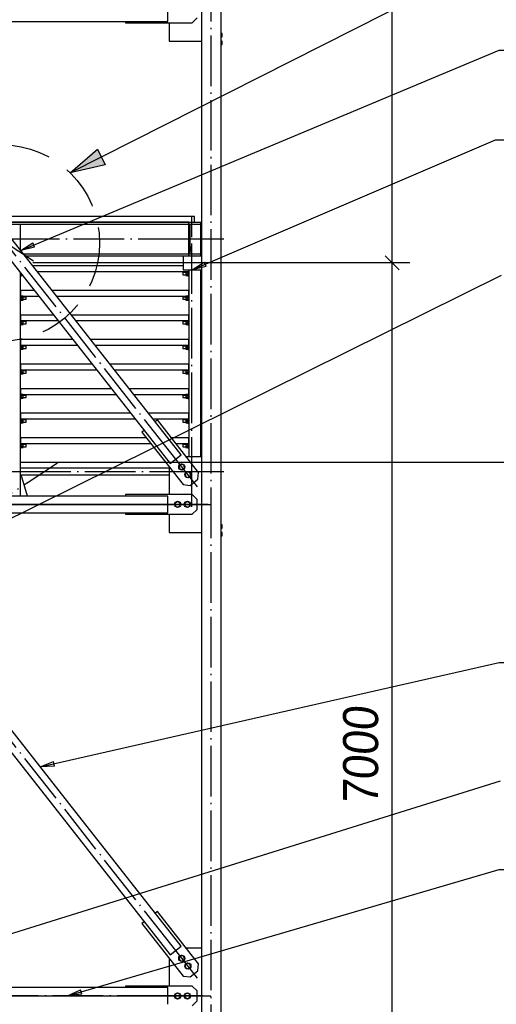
# Paper-space layout 'A0 Advance Steel' of a CAD drawing. Header units: millimetres. Extents: x 209 to 803, y 321 to 741.
# Tile 24 of 52: x 330 to 364, y 535 to 605. Entities that reach past the tile are written whole.
import ezdxf

# ---------------------------------------------------------------- set-up
doc = ezdxf.new("R2010")
doc.units = ezdxf.units.MM
doc.linetypes.add('ACAD_ISO04W100', pattern=[30, 24, -3, 0, -3])
doc.linetypes.add('HIDDEN2', pattern=[4.7625, 3.175, -1.5875])
doc.layers.get('0').update_dxf_attribs({"linetype": 'CONTINUOUS'})
for name, color, linetype in [('AS_Belki', 145, 'CONTINUOUS'), ('AS_Blachy', 30, 'CONTINUOUS'), ('AS_DIM_ON', 7, 'CONTINUOUS'), ('AS_INS_ON', 7, 'CONTINUOUS'), ('AS_Kraty', 9, 'CONTINUOUS'), ('AS_Schody', 253, 'CONTINUOUS'), ('AS_Sruby', 9, 'CONTINUOUS')]:
    doc.layers.add(name, color=color, linetype=linetype)
doc.styles.add('ARIAL_1', font='arial.ttf', dxfattribs={"width": 0.9, "oblique": 5})

psp = doc.layouts.new('A0 Advance Steel')

# ---------------------------------------------------------------- hatches: boundary and pattern name
at = {"layer": 'AS_INS_ON'}
psp.add_hatch(color=256, dxfattribs=at).paths.add_polyline_path([(333.645, 594.239), (335.594, 595.924), (336.158, 594.809)], flags=0)

# ---------------------------------------------------------------- linework, layer by layer
at = {"color": 0, "linetype": 'ByBlock', "lineweight": -2}
for p, q in [((330.133, 588.7), (330.991, 589.24)), ((331.119, 588.932), (330.991, 589.24)), ((331.119, 588.932), (330.133, 588.7)), ((342.356, 587.314), (343.209, 587.862)), ((343.34, 587.556), (343.209, 587.862)), ((343.34, 587.556), (342.356, 587.314)), ((331.524, 551.929), (332.462, 552.313)), ((332.536, 551.988), (331.524, 551.929)), ((332.536, 551.988), (332.462, 552.313)), ((333.468, 535.616), (334.381, 536.057)), ((334.475, 535.737), (334.381, 536.057)), ((334.475, 535.737), (333.468, 535.616))]:
    psp.add_line(p, q, dxfattribs=at)
at = {"color": 7}
for points in [[(330.133, 588.7), (364.208, 602.964), (381.097, 602.964)], [(342.356, 587.314), (363.954, 596.591), (386.474, 596.591)], [(331.524, 551.929), (364.208, 559.369), (381.097, 559.369)], [(333.468, 535.616), (364.208, 544.613), (381.097, 544.613)]]:
    psp.add_lwpolyline(points, dxfattribs=at)
at = {"layer": 'AS_Belki', "linetype": 'Continuous', "ltscale": 0.15}
for p, q in [((343.006, 664.016), (343.006, 549.337)), ((344.406, 549.337), (344.406, 664.016)), ((340.606, 605.016), (340.606, 606.216)), ((314.838, 605.016), (340.606, 605.016)), ((341.566, 574.149), (318.699, 603.251)), ((317.913, 602.633), (340.779, 573.531)), ((341.706, 588.314), (342.106, 588.314)), ((341.706, 588.314), (341.706, 587.314)), ((342.956, 588.314), (343.006, 588.314)), ((341.706, 587.314), (343.006, 587.314)), ((340.779, 573.531), (341.566, 574.149)), ((330.106, 572.714), (340.706, 572.714)), ((340.606, 571.216), (314.838, 571.216)), ((340.606, 570.016), (340.606, 571.216)), ((314.838, 570.016), (340.606, 570.016)), ((333.56, 549.337), (318.699, 568.251)), ((317.913, 567.633), (332.289, 549.337)), ((332.289, 549.337), (340.779, 538.531)), ((341.566, 539.149), (333.56, 549.337)), ((343.006, 549.337), (343.006, 416.414)), ((344.406, 416.414), (344.406, 549.337)), ((340.779, 538.531), (341.566, 539.149)), ((340.606, 536.216), (314.838, 536.216)), ((340.606, 535.016), (340.606, 536.216))]:
    psp.add_line(p, q, dxfattribs=at)
at = {"layer": 'AS_Belki', "color": 10, "linetype": 'ACAD_ISO04W100', "ltscale": 0.15}
for points in [[(343.706, 413.914), (343.706, 416.414), (343.706, 701.866), (343.706, 704.366)], [(343.706, 413.914), (343.706, 416.414), (343.706, 701.866), (343.706, 704.366)], [(342.717, 571.874), (341.173, 573.84), (318.306, 602.942), (316.762, 604.908)], [(342.717, 571.874), (341.173, 573.84), (318.306, 602.942), (316.762, 604.908)], [(345.506, 587.814), (343.006, 587.814), (341.706, 587.814), (339.206, 587.814)], [(327.606, 572.964), (330.106, 572.964), (342.106, 572.964), (344.606, 572.964)], [(343.106, 570.616), (340.606, 570.616), (291.806, 570.616), (289.306, 570.616)], [(289.306, 570.616), (291.806, 570.616), (340.606, 570.616), (343.106, 570.616)], [(343.494, 570.616), (341.726, 570.616), (330.486, 570.616), (328.718, 570.616)], [(328.739, 570.616), (330.682, 570.616), (341.723, 570.616), (343.667, 570.616)], [(342.717, 536.874), (341.173, 538.84), (318.306, 567.942), (316.762, 569.908)], [(342.717, 536.874), (341.173, 538.84), (318.306, 567.942), (316.762, 569.908)], [(343.106, 535.616), (340.606, 535.616), (291.806, 535.616), (289.306, 535.616)], [(289.306, 535.616), (291.806, 535.616), (340.606, 535.616), (343.106, 535.616)], [(328.718, 535.616), (330.486, 535.616), (341.726, 535.616), (343.494, 535.616)], [(328.739, 535.616), (330.682, 535.616), (341.723, 535.616), (343.667, 535.616)]]:
    psp.add_lwpolyline(points, dxfattribs=at)
at = {"layer": 'AS_Blachy', "linetype": 'Continuous', "ltscale": 0.15}
for p, q in [((342.356, 604.916), (342.706, 605.266)), ((337.606, 605.016), (337.606, 604.916)), ((337.606, 604.916), (342.356, 604.916)), ((340.706, 604.916), (340.706, 603.616)), ((340.706, 603.616), (343.006, 603.616)), ((342.106, 589.357), (342.096, 589.357)), ((342.106, 588.957), (342.096, 588.957)), ((342.096, 588.657), (342.106, 588.657)), ((330.136, 586.907), (330.136, 587.078)), ((342.076, 587.314), (342.076, 587.207)), ((342.076, 587.207), (342.106, 587.207)), ((342.076, 587.207), (342.076, 586.907)), ((330.106, 586.907), (330.136, 586.907)), ((342.076, 586.907), (342.106, 586.907)), ((330.136, 585.857), (330.106, 585.857)), ((330.136, 585.457), (330.136, 585.857)), ((342.106, 585.857), (342.076, 585.857)), ((342.076, 585.857), (342.076, 585.457)), ((330.106, 585.457), (330.136, 585.457)), ((330.106, 585.157), (330.136, 585.157)), ((330.136, 585.157), (330.136, 585.457)), ((342.076, 585.457), (342.106, 585.457)), ((342.076, 585.457), (342.076, 585.157)), ((342.076, 585.157), (342.106, 585.157)), ((330.136, 584.107), (330.106, 584.107)), ((330.106, 583.707), (330.136, 583.707)), ((330.136, 583.707), (330.136, 584.107)), ((330.136, 583.407), (330.136, 583.707)), ((342.106, 584.107), (342.076, 584.107)), ((342.076, 584.107), (342.076, 583.707)), ((342.076, 583.707), (342.106, 583.707)), ((342.076, 583.707), (342.076, 583.407)), ((330.106, 583.407), (330.136, 583.407)), ((342.076, 583.407), (342.106, 583.407)), ((330.136, 582.357), (330.106, 582.357)), ((330.136, 581.957), (330.136, 582.357)), ((342.106, 582.357), (342.076, 582.357)), ((342.076, 582.357), (342.076, 581.957)), ((330.106, 581.957), (330.136, 581.957)), ((330.106, 581.657), (330.136, 581.657)), ((330.136, 581.657), (330.136, 581.957)), ((342.076, 581.957), (342.106, 581.957)), ((342.076, 581.957), (342.076, 581.657)), ((342.076, 581.657), (342.106, 581.657)), ((330.136, 580.607), (330.106, 580.607)), ((330.106, 580.207), (330.136, 580.207)), ((330.136, 580.207), (330.136, 580.607)), ((330.136, 579.907), (330.136, 580.207)), ((342.106, 580.607), (342.076, 580.607)), ((342.076, 580.607), (342.076, 580.207)), ((342.076, 580.207), (342.106, 580.207)), ((342.076, 580.207), (342.076, 579.907)), ((330.106, 579.907), (330.136, 579.907)), ((342.076, 579.907), (342.106, 579.907)), ((330.136, 578.857), (330.106, 578.857)), ((330.136, 578.457), (330.136, 578.857)), ((342.106, 578.857), (342.076, 578.857)), ((342.076, 578.857), (342.076, 578.457)), ((330.106, 578.457), (330.136, 578.457)), ((330.106, 578.157), (330.136, 578.157)), ((330.136, 578.157), (330.136, 578.457)), ((342.076, 578.457), (342.106, 578.457)), ((342.076, 578.457), (342.076, 578.157)), ((342.076, 578.157), (342.106, 578.157)), ((330.136, 577.107), (330.106, 577.107)), ((330.106, 576.707), (330.136, 576.707)), ((330.136, 576.707), (330.136, 577.107)), ((330.136, 576.407), (330.136, 576.707)), ((339.87, 576.631), (339.712, 576.508)), ((342.804, 572.896), (339.87, 576.631)), ((342.106, 577.107), (342.076, 577.107)), ((342.076, 577.107), (342.076, 576.707)), ((342.076, 576.707), (342.106, 576.707)), ((342.076, 576.707), (342.076, 576.407)), ((330.106, 576.407), (330.136, 576.407)), ((338.926, 575.89), (338.769, 575.766)), ((338.769, 575.766), (341.703, 572.031)), ((342.076, 576.407), (342.106, 576.407)), ((330.136, 575.357), (330.106, 575.357)), ((330.136, 574.957), (330.136, 575.357)), ((342.106, 575.357), (342.076, 575.357)), ((342.076, 575.357), (342.076, 574.957)), ((330.106, 574.957), (330.136, 574.957)), ((330.106, 574.657), (330.136, 574.657)), ((330.136, 574.657), (330.136, 574.957)), ((342.076, 574.957), (342.106, 574.957)), ((342.076, 574.957), (342.076, 574.657)), ((342.076, 574.657), (342.106, 574.657)), ((343.006, 574.016), (341.924, 574.016)), ((340.706, 573.301), (340.706, 571.316)), ((342.195, 571.972), (342.745, 572.405)), ((342.745, 572.405), (342.804, 572.896)), ((341.703, 572.031), (342.195, 571.972)), ((342.356, 571.316), (337.606, 571.316)), ((337.606, 571.316), (337.606, 571.216)), ((342.706, 570.966), (342.356, 571.316)), ((342.706, 570.266), (342.706, 570.966)), ((342.356, 569.916), (342.706, 570.266)), ((337.606, 570.016), (337.606, 569.916)), ((337.606, 569.916), (342.356, 569.916)), ((340.706, 569.916), (340.706, 568.616)), ((340.706, 568.616), (343.006, 568.616)), ((339.87, 541.631), (339.712, 541.508)), ((342.804, 537.896), (339.87, 541.631)), ((338.926, 540.89), (338.769, 540.766)), ((338.769, 540.766), (341.703, 537.031)), ((343.006, 539.016), (341.924, 539.016)), ((340.706, 538.301), (340.706, 536.316)), ((342.745, 537.405), (342.804, 537.896)), ((342.195, 536.972), (342.745, 537.405)), ((341.703, 537.031), (342.195, 536.972)), ((342.356, 536.316), (337.606, 536.316)), ((337.606, 536.316), (337.606, 536.216)), ((342.706, 535.966), (342.356, 536.316)), ((342.706, 535.266), (342.706, 535.966)), ((342.356, 534.916), (342.706, 535.266))]:
    psp.add_line(p, q, dxfattribs=at)
at = {"layer": 'AS_DIM_ON', "color": 8}
for p, q in [((356.594, 587.817), (356.594, 658.817)), ((357.844, 587.817), (331.006, 587.817)), ((356.594, 517.817), (356.594, 587.817))]:
    psp.add_line(p, q, dxfattribs=at)
at = {"layer": 'AS_DIM_ON', "color": 8, "linetype": 'ByBlock', "lineweight": -2}
for p, q in [((357.094, 587.317), (356.094, 588.317)), ((356.094, 588.317), (357.094, 587.317))]:
    psp.add_line(p, q, dxfattribs=at)
at = {"layer": 'AS_INS_ON'}
for p, q in [((363.997, 609.57), (333.645, 594.239)), ((364.355, 586.933), (317.782, 563.844)), ((364.295, 550.904), (322.772, 537.955))]:
    psp.add_line(p, q, dxfattribs=at)
at = {"layer": 'AS_INS_ON', "color": 7}
psp.add_line((399.727, 573.614), (340.463, 573.614), dxfattribs=at)
at = {"layer": 'AS_INS_ON'}
psp.add_lwpolyline([(333.645, 594.239), (335.594, 595.924), (336.158, 594.809), (333.645, 594.239)], dxfattribs=at)
at = {"layer": 'AS_INS_ON', "color": 7, "linetype": 'HIDDEN2'}
psp.add_circle((328.746, 589.238), 7, dxfattribs=at)
at = {"layer": 'AS_Kraty', "linetype": 'Continuous', "ltscale": 0.15}
for p, q in [((342.506, 591.117), (328.401, 591.117)), ((329.009, 590.717), (342.506, 590.717)), ((342.506, 590.717), (342.506, 591.117)), ((341.706, 587.607), (330.991, 587.607)), ((331.305, 587.207), (342.076, 587.207)), ((331.094, 585.857), (330.136, 585.857)), ((342.076, 585.857), (332.366, 585.857)), ((330.136, 585.457), (331.409, 585.457)), ((332.68, 585.457), (342.076, 585.457)), ((332.469, 584.107), (330.136, 584.107)), ((330.136, 583.707), (332.784, 583.707)), ((342.076, 584.107), (333.741, 584.107)), ((334.055, 583.707), (342.076, 583.707)), ((333.844, 582.357), (330.136, 582.357)), ((342.076, 582.357), (335.116, 582.357)), ((330.136, 581.957), (334.159, 581.957)), ((335.43, 581.957), (342.076, 581.957)), ((335.219, 580.607), (330.136, 580.607)), ((330.136, 580.207), (335.534, 580.207)), ((342.076, 580.607), (336.491, 580.607)), ((336.805, 580.207), (342.076, 580.207)), ((336.594, 578.857), (330.136, 578.857)), ((342.076, 578.857), (337.866, 578.857)), ((330.136, 578.457), (336.909, 578.457)), ((338.18, 578.457), (342.076, 578.457)), ((337.969, 577.107), (330.136, 577.107)), ((330.136, 576.707), (338.284, 576.707)), ((342.076, 577.107), (339.241, 577.107)), ((339.555, 576.707), (342.076, 576.707)), ((339.09, 575.357), (330.136, 575.357)), ((342.076, 575.357), (340.87, 575.357)), ((330.136, 574.957), (339.404, 574.957)), ((341.185, 574.957), (342.076, 574.957)), ((340.46, 573.614), (330.106, 573.614)), ((330.106, 573.214), (340.706, 573.214))]:
    psp.add_line(p, q, dxfattribs=at)
at = {"layer": 'AS_Schody', "linetype": 'Continuous', "ltscale": 0.15}
for p, q in [((328.975, 590.584), (342.096, 590.584)), ((342.096, 590.714), (329.014, 590.714)), ((330.106, 588.734), (330.106, 590.584)), ((342.096, 588.314), (342.096, 590.714)), ((342.956, 590.707), (342.106, 590.707)), ((342.106, 590.707), (342.106, 588.307)), ((342.201, 590.577), (342.956, 590.577)), ((342.201, 588.437), (342.201, 590.577)), ((342.956, 590.577), (342.956, 590.707)), ((342.956, 588.437), (342.956, 590.577)), ((342.096, 588.444), (330.334, 588.444)), ((342.956, 588.437), (342.201, 588.437)), ((342.956, 588.307), (342.956, 588.437)), ((330.436, 588.314), (341.706, 588.314)), ((342.956, 588.307), (342.106, 588.307)), ((330.106, 571.216), (330.106, 587.116)), ((342.106, 587.314), (342.106, 574.016)), ((342.956, 574.016), (342.956, 587.314)), ((330.604, 571.216), (330.155, 572.714))]:
    psp.add_line(p, q, dxfattribs=at)
at = {"layer": 'AS_Schody', "color": 10, "linetype": 'ACAD_ISO04W100', "ltscale": 0.15}
for points in [[(331.043, 587.943), (328.955, 589.317), (301.746, 607.211), (299.658, 608.585)], [(331.043, 587.943), (328.955, 589.317), (301.746, 607.211), (299.658, 608.585)], [(342.329, 570.436), (342.329, 571.81), (342.329, 589.705), (342.329, 591.078)], [(331.746, 589.514), (329.246, 589.514), (328.295, 589.514), (325.795, 589.514)], [(344.596, 589.514), (342.096, 589.514), (328.295, 589.514), (325.795, 589.514)], [(342.329, 589.507), (342.329, 589.507), (342.329, 589.507), (342.329, 589.507)], [(301.368, 552.943), (303.457, 554.317), (330.665, 572.211), (332.754, 573.585)], [(301.368, 552.943), (303.457, 554.317), (330.665, 572.211), (332.754, 573.585)]]:
    psp.add_lwpolyline(points, dxfattribs=at)
at = {"layer": 'AS_Sruby', "linetype": 'Continuous', "ltscale": 0.15}
for p, q in [((344.486, 604.162), (344.406, 604.162)), ((344.406, 603.924), (344.486, 603.924)), ((344.486, 604.148), (344.486, 604.162)), ((344.486, 604.117), (344.486, 604.148)), ((344.486, 604.076), (344.486, 604.117)), ((344.486, 604.029), (344.486, 604.076)), ((344.486, 603.984), (344.486, 604.029)), ((344.486, 603.949), (344.486, 603.984)), ((344.486, 603.928), (344.486, 603.949)), ((344.486, 603.924), (344.486, 603.928)), ((344.486, 603.612), (344.406, 603.612)), ((344.406, 603.374), (344.486, 603.374)), ((344.486, 603.597), (344.486, 603.612)), ((344.486, 603.567), (344.486, 603.597)), ((344.486, 603.525), (344.486, 603.567)), ((344.486, 603.479), (344.486, 603.525)), ((344.486, 603.434), (344.486, 603.479)), ((344.486, 603.398), (344.486, 603.434)), ((344.486, 603.377), (344.486, 603.398)), ((344.486, 603.374), (344.486, 603.377)), ((342.231, 588.957), (342.201, 588.957)), ((342.201, 588.657), (342.231, 588.657)), ((342.231, 588.954), (342.231, 588.957)), ((342.231, 588.946), (342.231, 588.954)), ((342.231, 588.932), (342.231, 588.946)), ((342.331, 588.941), (342.231, 588.941)), ((342.231, 588.913), (342.231, 588.932)), ((342.231, 588.891), (342.231, 588.913)), ((342.231, 588.865), (342.231, 588.891)), ((342.231, 588.874), (342.331, 588.874)), ((342.231, 588.837), (342.231, 588.865)), ((342.231, 588.807), (342.231, 588.837)), ((342.231, 588.778), (342.231, 588.807)), ((342.231, 588.75), (342.231, 588.778)), ((342.231, 588.724), (342.231, 588.75)), ((342.331, 588.74), (342.231, 588.74)), ((342.231, 588.701), (342.231, 588.724)), ((342.231, 588.683), (342.231, 588.701)), ((342.231, 588.669), (342.231, 588.683)), ((342.231, 588.674), (342.331, 588.674)), ((342.231, 588.66), (342.231, 588.669)), ((342.231, 588.657), (342.231, 588.66)), ((342.331, 588.874), (342.331, 588.941)), ((342.331, 588.74), (342.331, 588.874)), ((342.331, 588.674), (342.331, 588.74)), ((330.166, 587.028), (330.166, 587.039)), ((330.166, 587), (330.166, 587.028)), ((330.166, 586.974), (330.166, 587)), ((330.204, 586.99), (330.166, 586.99)), ((330.166, 586.951), (330.166, 586.974)), ((330.166, 586.933), (330.166, 586.951)), ((341.898, 587.137), (341.681, 587.137)), ((341.681, 587.137), (341.681, 587.131)), ((341.681, 587.131), (341.681, 587.114)), ((341.681, 587.114), (341.681, 587.088)), ((341.681, 587.088), (341.681, 587.057)), ((341.681, 587.057), (341.681, 587.027)), ((341.681, 587.027), (341.681, 587.001)), ((341.681, 587.001), (341.681, 586.983)), ((341.681, 586.983), (341.681, 586.977)), ((341.681, 586.977), (341.898, 586.977)), ((342.046, 587.191), (341.898, 587.191)), ((341.898, 587.191), (341.898, 587.124)), ((341.898, 587.124), (342.046, 587.124)), ((341.898, 587.124), (341.898, 586.99)), ((342.046, 586.99), (341.898, 586.99)), ((341.898, 586.99), (341.898, 586.924)), ((342.046, 587.207), (342.046, 587.204)), ((342.046, 587.204), (342.046, 587.196)), ((342.046, 587.196), (342.046, 587.182)), ((342.046, 587.182), (342.046, 587.163)), ((342.046, 587.163), (342.046, 587.141)), ((342.046, 587.141), (342.046, 587.115)), ((342.046, 587.115), (342.046, 587.087)), ((342.046, 587.087), (342.046, 587.057)), ((342.046, 587.057), (342.046, 587.028)), ((342.046, 587.028), (342.046, 587)), ((342.046, 587), (342.046, 586.974)), ((342.046, 586.974), (342.046, 586.951)), ((342.046, 586.951), (342.046, 586.933)), ((330.136, 586.907), (330.166, 586.907)), ((330.166, 586.919), (330.166, 586.933)), ((330.166, 586.924), (330.257, 586.924)), ((330.166, 586.91), (330.166, 586.919)), ((330.166, 586.907), (330.166, 586.91)), ((341.898, 586.924), (342.046, 586.924)), ((342.046, 586.933), (342.046, 586.919)), ((342.046, 586.919), (342.046, 586.91)), ((342.046, 586.91), (342.046, 586.907)), ((342.046, 586.907), (342.076, 586.907)), ((330.136, 585.157), (330.166, 585.157)), ((330.166, 585.454), (330.166, 585.457)), ((330.166, 585.446), (330.166, 585.454)), ((330.166, 585.432), (330.166, 585.446)), ((330.314, 585.441), (330.166, 585.441)), ((330.166, 585.413), (330.166, 585.432)), ((330.166, 585.391), (330.166, 585.413)), ((330.166, 585.365), (330.166, 585.391)), ((330.166, 585.374), (330.314, 585.374)), ((330.166, 585.337), (330.166, 585.365)), ((330.166, 585.307), (330.166, 585.337)), ((330.166, 585.278), (330.166, 585.307)), ((330.166, 585.25), (330.166, 585.278)), ((330.166, 585.224), (330.166, 585.25)), ((330.314, 585.24), (330.166, 585.24)), ((330.166, 585.201), (330.166, 585.224)), ((330.166, 585.183), (330.166, 585.201)), ((330.166, 585.169), (330.166, 585.183)), ((330.166, 585.174), (330.314, 585.174)), ((330.166, 585.16), (330.166, 585.169)), ((330.166, 585.157), (330.166, 585.16)), ((330.314, 585.374), (330.314, 585.441)), ((330.531, 585.387), (330.314, 585.387)), ((330.314, 585.24), (330.314, 585.374)), ((330.314, 585.174), (330.314, 585.24)), ((330.314, 585.227), (330.531, 585.227)), ((330.531, 585.381), (330.531, 585.387)), ((330.531, 585.364), (330.531, 585.381)), ((330.531, 585.338), (330.531, 585.364)), ((330.531, 585.307), (330.531, 585.338)), ((330.531, 585.277), (330.531, 585.307)), ((330.531, 585.251), (330.531, 585.277)), ((330.531, 585.233), (330.531, 585.251)), ((330.531, 585.227), (330.531, 585.233)), ((341.898, 585.387), (341.681, 585.387)), ((341.681, 585.387), (341.681, 585.381)), ((341.681, 585.381), (341.681, 585.364)), ((341.681, 585.364), (341.681, 585.338)), ((341.681, 585.338), (341.681, 585.307)), ((341.681, 585.307), (341.681, 585.277)), ((341.681, 585.277), (341.681, 585.251)), ((341.681, 585.251), (341.681, 585.233)), ((341.681, 585.233), (341.681, 585.227)), ((341.681, 585.227), (341.898, 585.227)), ((342.046, 585.441), (341.898, 585.441)), ((341.898, 585.441), (341.898, 585.374)), ((341.898, 585.374), (342.046, 585.374)), ((341.898, 585.374), (341.898, 585.24)), ((342.046, 585.24), (341.898, 585.24)), ((341.898, 585.24), (341.898, 585.174)), ((341.898, 585.174), (342.046, 585.174)), ((342.046, 585.457), (342.046, 585.454)), ((342.046, 585.454), (342.046, 585.446)), ((342.046, 585.446), (342.046, 585.432)), ((342.046, 585.432), (342.046, 585.413)), ((342.046, 585.413), (342.046, 585.391)), ((342.046, 585.391), (342.046, 585.365)), ((342.046, 585.365), (342.046, 585.337)), ((342.046, 585.337), (342.046, 585.307)), ((342.046, 585.307), (342.046, 585.278)), ((342.046, 585.278), (342.046, 585.25)), ((342.046, 585.25), (342.046, 585.224)), ((342.046, 585.224), (342.046, 585.201)), ((342.046, 585.201), (342.046, 585.183)), ((342.046, 585.183), (342.046, 585.169)), ((342.046, 585.169), (342.046, 585.16)), ((342.046, 585.16), (342.046, 585.157)), ((342.046, 585.157), (342.076, 585.157)), ((330.166, 583.704), (330.166, 583.707)), ((330.166, 583.696), (330.166, 583.704)), ((330.166, 583.682), (330.166, 583.696)), ((330.314, 583.691), (330.166, 583.691)), ((330.166, 583.663), (330.166, 583.682)), ((330.166, 583.641), (330.166, 583.663)), ((330.166, 583.615), (330.166, 583.641)), ((330.166, 583.624), (330.314, 583.624)), ((330.166, 583.587), (330.166, 583.615)), ((330.166, 583.557), (330.166, 583.587)), ((330.166, 583.528), (330.166, 583.557)), ((330.166, 583.5), (330.166, 583.528)), ((330.166, 583.474), (330.166, 583.5)), ((330.314, 583.49), (330.166, 583.49)), ((330.166, 583.451), (330.166, 583.474)), ((330.166, 583.433), (330.166, 583.451)), ((330.314, 583.624), (330.314, 583.691)), ((330.531, 583.637), (330.314, 583.637)), ((330.314, 583.49), (330.314, 583.624)), ((330.314, 583.424), (330.314, 583.49)), ((330.314, 583.477), (330.531, 583.477)), ((330.531, 583.631), (330.531, 583.637)), ((330.531, 583.614), (330.531, 583.631)), ((330.531, 583.588), (330.531, 583.614)), ((330.531, 583.557), (330.531, 583.588)), ((330.531, 583.527), (330.531, 583.557)), ((330.531, 583.501), (330.531, 583.527)), ((330.531, 583.483), (330.531, 583.501)), ((330.531, 583.477), (330.531, 583.483)), ((341.898, 583.637), (341.681, 583.637)), ((341.681, 583.637), (341.681, 583.631)), ((341.681, 583.631), (341.681, 583.614)), ((341.681, 583.614), (341.681, 583.588)), ((341.681, 583.588), (341.681, 583.557)), ((341.681, 583.557), (341.681, 583.527)), ((341.681, 583.527), (341.681, 583.501)), ((341.681, 583.501), (341.681, 583.483)), ((341.681, 583.483), (341.681, 583.477)), ((341.681, 583.477), (341.898, 583.477)), ((342.046, 583.691), (341.898, 583.691)), ((341.898, 583.691), (341.898, 583.624)), ((341.898, 583.624), (342.046, 583.624)), ((341.898, 583.624), (341.898, 583.49)), ((342.046, 583.49), (341.898, 583.49)), ((341.898, 583.49), (341.898, 583.424)), ((342.046, 583.707), (342.046, 583.704)), ((342.046, 583.704), (342.046, 583.696)), ((342.046, 583.696), (342.046, 583.682)), ((342.046, 583.682), (342.046, 583.663)), ((342.046, 583.663), (342.046, 583.641)), ((342.046, 583.641), (342.046, 583.615)), ((342.046, 583.615), (342.046, 583.587)), ((342.046, 583.587), (342.046, 583.557)), ((342.046, 583.557), (342.046, 583.528)), ((342.046, 583.528), (342.046, 583.5)), ((342.046, 583.5), (342.046, 583.474)), ((342.046, 583.474), (342.046, 583.451)), ((342.046, 583.451), (342.046, 583.433)), ((330.136, 583.407), (330.166, 583.407)), ((330.166, 583.419), (330.166, 583.433)), ((330.166, 583.424), (330.314, 583.424)), ((330.166, 583.41), (330.166, 583.419)), ((330.166, 583.407), (330.166, 583.41)), ((341.898, 583.424), (342.046, 583.424)), ((342.046, 583.433), (342.046, 583.419)), ((342.046, 583.419), (342.046, 583.41)), ((342.046, 583.41), (342.046, 583.407)), ((342.046, 583.407), (342.076, 583.407)), ((330.136, 581.657), (330.166, 581.657)), ((330.166, 581.954), (330.166, 581.957)), ((330.166, 581.946), (330.166, 581.954)), ((330.166, 581.932), (330.166, 581.946)), ((330.314, 581.941), (330.166, 581.941)), ((330.166, 581.913), (330.166, 581.932)), ((330.166, 581.891), (330.166, 581.913)), ((330.166, 581.865), (330.166, 581.891)), ((330.166, 581.874), (330.314, 581.874)), ((330.166, 581.837), (330.166, 581.865)), ((330.166, 581.807), (330.166, 581.837)), ((330.166, 581.778), (330.166, 581.807)), ((330.166, 581.75), (330.166, 581.778)), ((330.166, 581.724), (330.166, 581.75)), ((330.314, 581.74), (330.166, 581.74)), ((330.166, 581.701), (330.166, 581.724)), ((330.166, 581.683), (330.166, 581.701)), ((330.166, 581.669), (330.166, 581.683)), ((330.166, 581.674), (330.314, 581.674)), ((330.166, 581.66), (330.166, 581.669)), ((330.166, 581.657), (330.166, 581.66)), ((330.314, 581.874), (330.314, 581.941)), ((330.531, 581.887), (330.314, 581.887)), ((330.314, 581.74), (330.314, 581.874)), ((330.314, 581.674), (330.314, 581.74)), ((330.314, 581.727), (330.531, 581.727)), ((330.531, 581.881), (330.531, 581.887)), ((330.531, 581.864), (330.531, 581.881)), ((330.531, 581.838), (330.531, 581.864)), ((330.531, 581.807), (330.531, 581.838)), ((330.531, 581.777), (330.531, 581.807)), ((330.531, 581.751), (330.531, 581.777)), ((330.531, 581.733), (330.531, 581.751)), ((330.531, 581.727), (330.531, 581.733)), ((341.898, 581.887), (341.681, 581.887)), ((341.681, 581.887), (341.681, 581.881)), ((341.681, 581.881), (341.681, 581.864)), ((341.681, 581.864), (341.681, 581.838)), ((341.681, 581.838), (341.681, 581.807)), ((341.681, 581.807), (341.681, 581.777)), ((341.681, 581.777), (341.681, 581.751)), ((341.681, 581.751), (341.681, 581.733)), ((341.681, 581.733), (341.681, 581.727)), ((341.681, 581.727), (341.898, 581.727)), ((342.046, 581.941), (341.898, 581.941)), ((341.898, 581.941), (341.898, 581.874)), ((341.898, 581.874), (342.046, 581.874)), ((341.898, 581.874), (341.898, 581.74)), ((342.046, 581.74), (341.898, 581.74)), ((341.898, 581.74), (341.898, 581.674)), ((341.898, 581.674), (342.046, 581.674)), ((342.046, 581.957), (342.046, 581.954)), ((342.046, 581.954), (342.046, 581.946)), ((342.046, 581.946), (342.046, 581.932)), ((342.046, 581.932), (342.046, 581.913)), ((342.046, 581.913), (342.046, 581.891)), ((342.046, 581.891), (342.046, 581.865)), ((342.046, 581.865), (342.046, 581.837)), ((342.046, 581.837), (342.046, 581.807)), ((342.046, 581.807), (342.046, 581.778)), ((342.046, 581.778), (342.046, 581.75)), ((342.046, 581.75), (342.046, 581.724)), ((342.046, 581.724), (342.046, 581.701)), ((342.046, 581.701), (342.046, 581.683)), ((342.046, 581.683), (342.046, 581.669)), ((342.046, 581.669), (342.046, 581.66)), ((342.046, 581.66), (342.046, 581.657)), ((342.046, 581.657), (342.076, 581.657)), ((330.166, 580.204), (330.166, 580.207)), ((330.166, 580.196), (330.166, 580.204)), ((330.166, 580.182), (330.166, 580.196)), ((330.314, 580.191), (330.166, 580.191)), ((330.166, 580.163), (330.166, 580.182)), ((330.166, 580.141), (330.166, 580.163)), ((330.166, 580.115), (330.166, 580.141)), ((330.166, 580.124), (330.314, 580.124)), ((330.166, 580.087), (330.166, 580.115)), ((330.166, 580.057), (330.166, 580.087)), ((330.166, 580.028), (330.166, 580.057)), ((330.166, 580), (330.166, 580.028)), ((330.166, 579.974), (330.166, 580)), ((330.314, 579.99), (330.166, 579.99)), ((330.166, 579.951), (330.166, 579.974)), ((330.166, 579.933), (330.166, 579.951)), ((330.314, 580.124), (330.314, 580.191)), ((330.531, 580.137), (330.314, 580.137)), ((330.314, 579.99), (330.314, 580.124)), ((330.314, 579.924), (330.314, 579.99)), ((330.314, 579.977), (330.531, 579.977)), ((330.531, 580.131), (330.531, 580.137)), ((330.531, 580.114), (330.531, 580.131)), ((330.531, 580.088), (330.531, 580.114)), ((330.531, 580.057), (330.531, 580.088)), ((330.531, 580.027), (330.531, 580.057)), ((330.531, 580.001), (330.531, 580.027)), ((330.531, 579.983), (330.531, 580.001)), ((330.531, 579.977), (330.531, 579.983)), ((341.898, 580.137), (341.681, 580.137)), ((341.681, 580.137), (341.681, 580.131)), ((341.681, 580.131), (341.681, 580.114)), ((341.681, 580.114), (341.681, 580.088)), ((341.681, 580.088), (341.681, 580.057)), ((341.681, 580.057), (341.681, 580.027)), ((341.681, 580.027), (341.681, 580.001)), ((341.681, 580.001), (341.681, 579.983)), ((341.681, 579.983), (341.681, 579.977)), ((341.681, 579.977), (341.898, 579.977)), ((342.046, 580.191), (341.898, 580.191)), ((341.898, 580.191), (341.898, 580.124)), ((341.898, 580.124), (342.046, 580.124)), ((341.898, 580.124), (341.898, 579.99)), ((342.046, 579.99), (341.898, 579.99)), ((341.898, 579.99), (341.898, 579.924)), ((342.046, 580.207), (342.046, 580.204)), ((342.046, 580.204), (342.046, 580.196)), ((342.046, 580.196), (342.046, 580.182)), ((342.046, 580.182), (342.046, 580.163)), ((342.046, 580.163), (342.046, 580.141)), ((342.046, 580.141), (342.046, 580.115)), ((342.046, 580.115), (342.046, 580.087)), ((342.046, 580.087), (342.046, 580.057)), ((342.046, 580.057), (342.046, 580.028)), ((342.046, 580.028), (342.046, 580)), ((342.046, 580), (342.046, 579.974)), ((342.046, 579.974), (342.046, 579.951)), ((342.046, 579.951), (342.046, 579.933)), ((330.136, 579.907), (330.166, 579.907)), ((330.166, 579.919), (330.166, 579.933)), ((330.166, 579.924), (330.314, 579.924)), ((330.166, 579.91), (330.166, 579.919)), ((330.166, 579.907), (330.166, 579.91)), ((341.898, 579.924), (342.046, 579.924)), ((342.046, 579.933), (342.046, 579.919)), ((342.046, 579.919), (342.046, 579.91)), ((342.046, 579.91), (342.046, 579.907)), ((342.046, 579.907), (342.076, 579.907)), ((330.136, 578.157), (330.166, 578.157)), ((330.166, 578.454), (330.166, 578.457)), ((330.166, 578.446), (330.166, 578.454)), ((330.166, 578.432), (330.166, 578.446)), ((330.314, 578.441), (330.166, 578.441)), ((330.166, 578.413), (330.166, 578.432)), ((330.166, 578.391), (330.166, 578.413)), ((330.166, 578.365), (330.166, 578.391)), ((330.166, 578.374), (330.314, 578.374)), ((330.166, 578.337), (330.166, 578.365)), ((330.166, 578.307), (330.166, 578.337)), ((330.166, 578.278), (330.166, 578.307)), ((330.166, 578.25), (330.166, 578.278)), ((330.166, 578.224), (330.166, 578.25)), ((330.314, 578.24), (330.166, 578.24)), ((330.166, 578.201), (330.166, 578.224)), ((330.166, 578.183), (330.166, 578.201)), ((330.166, 578.169), (330.166, 578.183)), ((330.166, 578.174), (330.314, 578.174)), ((330.166, 578.16), (330.166, 578.169)), ((330.166, 578.157), (330.166, 578.16)), ((330.314, 578.374), (330.314, 578.441)), ((330.531, 578.387), (330.314, 578.387)), ((330.314, 578.24), (330.314, 578.374)), ((330.314, 578.174), (330.314, 578.24)), ((330.314, 578.227), (330.531, 578.227)), ((330.531, 578.381), (330.531, 578.387)), ((330.531, 578.364), (330.531, 578.381)), ((330.531, 578.338), (330.531, 578.364)), ((330.531, 578.307), (330.531, 578.338)), ((330.531, 578.277), (330.531, 578.307)), ((330.531, 578.251), (330.531, 578.277)), ((330.531, 578.233), (330.531, 578.251)), ((330.531, 578.227), (330.531, 578.233)), ((341.898, 578.387), (341.681, 578.387)), ((341.681, 578.387), (341.681, 578.381)), ((341.681, 578.381), (341.681, 578.364)), ((341.681, 578.364), (341.681, 578.338)), ((341.681, 578.338), (341.681, 578.307)), ((341.681, 578.307), (341.681, 578.277)), ((341.681, 578.277), (341.681, 578.251)), ((341.681, 578.251), (341.681, 578.233)), ((341.681, 578.233), (341.681, 578.227)), ((341.681, 578.227), (341.898, 578.227)), ((342.046, 578.441), (341.898, 578.441)), ((341.898, 578.441), (341.898, 578.374)), ((341.898, 578.374), (342.046, 578.374)), ((341.898, 578.374), (341.898, 578.24)), ((342.046, 578.24), (341.898, 578.24)), ((341.898, 578.24), (341.898, 578.174)), ((341.898, 578.174), (342.046, 578.174)), ((342.046, 578.457), (342.046, 578.454)), ((342.046, 578.454), (342.046, 578.446)), ((342.046, 578.446), (342.046, 578.432)), ((342.046, 578.432), (342.046, 578.413)), ((342.046, 578.413), (342.046, 578.391)), ((342.046, 578.391), (342.046, 578.365)), ((342.046, 578.365), (342.046, 578.337)), ((342.046, 578.337), (342.046, 578.307)), ((342.046, 578.307), (342.046, 578.278)), ((342.046, 578.278), (342.046, 578.25)), ((342.046, 578.25), (342.046, 578.224)), ((342.046, 578.224), (342.046, 578.201)), ((342.046, 578.201), (342.046, 578.183)), ((342.046, 578.183), (342.046, 578.169)), ((342.046, 578.169), (342.046, 578.16)), ((342.046, 578.16), (342.046, 578.157)), ((342.046, 578.157), (342.076, 578.157)), ((330.166, 576.704), (330.166, 576.707)), ((330.166, 576.696), (330.166, 576.704)), ((330.166, 576.682), (330.166, 576.696)), ((330.314, 576.691), (330.166, 576.691)), ((330.166, 576.663), (330.166, 576.682)), ((330.166, 576.641), (330.166, 576.663)), ((330.166, 576.615), (330.166, 576.641)), ((330.166, 576.624), (330.314, 576.624)), ((330.166, 576.587), (330.166, 576.615)), ((330.166, 576.557), (330.166, 576.587)), ((330.166, 576.528), (330.166, 576.557)), ((330.166, 576.5), (330.166, 576.528)), ((330.166, 576.474), (330.166, 576.5)), ((330.314, 576.49), (330.166, 576.49)), ((330.166, 576.451), (330.166, 576.474)), ((330.166, 576.433), (330.166, 576.451)), ((330.166, 576.419), (330.166, 576.433)), ((330.314, 576.624), (330.314, 576.691)), ((330.531, 576.637), (330.314, 576.637)), ((330.314, 576.49), (330.314, 576.624)), ((330.314, 576.424), (330.314, 576.49)), ((330.314, 576.477), (330.531, 576.477)), ((330.531, 576.631), (330.531, 576.637)), ((330.531, 576.614), (330.531, 576.631)), ((330.531, 576.588), (330.531, 576.614)), ((330.531, 576.557), (330.531, 576.588)), ((330.531, 576.527), (330.531, 576.557)), ((330.531, 576.501), (330.531, 576.527)), ((330.531, 576.483), (330.531, 576.501)), ((330.531, 576.477), (330.531, 576.483)), ((341.898, 576.637), (341.681, 576.637)), ((341.681, 576.637), (341.681, 576.631)), ((341.681, 576.631), (341.681, 576.614)), ((341.681, 576.614), (341.681, 576.588)), ((341.681, 576.588), (341.681, 576.557)), ((341.681, 576.557), (341.681, 576.527)), ((341.681, 576.527), (341.681, 576.501)), ((341.681, 576.501), (341.681, 576.483)), ((341.681, 576.483), (341.681, 576.477)), ((341.681, 576.477), (341.898, 576.477)), ((342.046, 576.691), (341.898, 576.691)), ((341.898, 576.691), (341.898, 576.624)), ((341.898, 576.624), (342.046, 576.624)), ((341.898, 576.624), (341.898, 576.49)), ((342.046, 576.49), (341.898, 576.49)), ((341.898, 576.49), (341.898, 576.424)), ((342.046, 576.707), (342.046, 576.704)), ((342.046, 576.704), (342.046, 576.696)), ((342.046, 576.696), (342.046, 576.682)), ((342.046, 576.682), (342.046, 576.663)), ((342.046, 576.663), (342.046, 576.641)), ((342.046, 576.641), (342.046, 576.615)), ((342.046, 576.615), (342.046, 576.587)), ((342.046, 576.587), (342.046, 576.557)), ((342.046, 576.557), (342.046, 576.528)), ((342.046, 576.528), (342.046, 576.5)), ((342.046, 576.5), (342.046, 576.474)), ((342.046, 576.474), (342.046, 576.451)), ((342.046, 576.451), (342.046, 576.433)), ((342.046, 576.433), (342.046, 576.419)), ((330.136, 576.407), (330.166, 576.407)), ((330.166, 576.424), (330.314, 576.424)), ((330.166, 576.41), (330.166, 576.419)), ((330.166, 576.407), (330.166, 576.41)), ((341.898, 576.424), (342.046, 576.424)), ((342.046, 576.419), (342.046, 576.41)), ((342.046, 576.41), (342.046, 576.407)), ((342.046, 576.407), (342.076, 576.407)), ((330.136, 574.657), (330.166, 574.657)), ((330.166, 574.954), (330.166, 574.957)), ((330.166, 574.946), (330.166, 574.954)), ((330.166, 574.932), (330.166, 574.946)), ((330.314, 574.941), (330.166, 574.941)), ((330.166, 574.913), (330.166, 574.932)), ((330.166, 574.891), (330.166, 574.913)), ((330.166, 574.865), (330.166, 574.891)), ((330.166, 574.874), (330.314, 574.874)), ((330.166, 574.837), (330.166, 574.865)), ((330.166, 574.807), (330.166, 574.837)), ((330.166, 574.778), (330.166, 574.807)), ((330.166, 574.75), (330.166, 574.778)), ((330.166, 574.724), (330.166, 574.75)), ((330.314, 574.74), (330.166, 574.74)), ((330.166, 574.701), (330.166, 574.724)), ((330.166, 574.683), (330.166, 574.701)), ((330.166, 574.669), (330.166, 574.683)), ((330.166, 574.674), (330.314, 574.674)), ((330.166, 574.66), (330.166, 574.669)), ((330.166, 574.657), (330.166, 574.66)), ((330.314, 574.874), (330.314, 574.941)), ((330.531, 574.887), (330.314, 574.887)), ((330.314, 574.74), (330.314, 574.874)), ((330.314, 574.674), (330.314, 574.74)), ((330.314, 574.727), (330.531, 574.727)), ((330.531, 574.881), (330.531, 574.887)), ((330.531, 574.864), (330.531, 574.881)), ((330.531, 574.838), (330.531, 574.864)), ((330.531, 574.807), (330.531, 574.838)), ((330.531, 574.777), (330.531, 574.807)), ((330.531, 574.751), (330.531, 574.777)), ((330.531, 574.733), (330.531, 574.751)), ((330.531, 574.727), (330.531, 574.733)), ((341.898, 574.887), (341.681, 574.887)), ((341.681, 574.887), (341.681, 574.881)), ((341.681, 574.881), (341.681, 574.864)), ((341.681, 574.864), (341.681, 574.838)), ((341.681, 574.838), (341.681, 574.807)), ((341.681, 574.807), (341.681, 574.777)), ((341.681, 574.777), (341.681, 574.751)), ((341.681, 574.751), (341.681, 574.733)), ((341.681, 574.733), (341.681, 574.727)), ((341.681, 574.727), (341.898, 574.727)), ((342.046, 574.941), (341.898, 574.941)), ((341.898, 574.941), (341.898, 574.874)), ((341.898, 574.874), (342.046, 574.874)), ((341.898, 574.874), (341.898, 574.74)), ((342.046, 574.74), (341.898, 574.74)), ((341.898, 574.74), (341.898, 574.674)), ((341.898, 574.674), (342.046, 574.674)), ((342.046, 574.957), (342.046, 574.954)), ((342.046, 574.954), (342.046, 574.946)), ((342.046, 574.946), (342.046, 574.932)), ((342.046, 574.932), (342.046, 574.913)), ((342.046, 574.913), (342.046, 574.891)), ((342.046, 574.891), (342.046, 574.865)), ((342.046, 574.865), (342.046, 574.837)), ((342.046, 574.837), (342.046, 574.807)), ((342.046, 574.807), (342.046, 574.778)), ((342.046, 574.778), (342.046, 574.75)), ((342.046, 574.75), (342.046, 574.724)), ((342.046, 574.724), (342.046, 574.701)), ((342.046, 574.701), (342.046, 574.683)), ((342.046, 574.683), (342.046, 574.669)), ((342.046, 574.669), (342.046, 574.66)), ((342.046, 574.66), (342.046, 574.657)), ((342.046, 574.657), (342.076, 574.657)), ((341.577, 573.487), (341.42, 573.364)), ((341.42, 573.364), (341.448, 573.166)), ((341.448, 573.166), (341.633, 573.091)), ((341.762, 573.413), (341.577, 573.487)), ((341.633, 573.091), (341.791, 573.215)), ((341.791, 573.215), (341.762, 573.413)), ((342.009, 572.937), (341.852, 572.813)), ((342.195, 572.862), (342.009, 572.937)), ((341.852, 572.813), (341.88, 572.615)), ((341.88, 572.615), (342.066, 572.541)), ((342.066, 572.541), (342.223, 572.665)), ((342.223, 572.665), (342.195, 572.862)), ((341.306, 570.816), (341.133, 570.716)), ((341.133, 570.716), (341.133, 570.516)), ((341.133, 570.516), (341.306, 570.416)), ((341.479, 570.716), (341.306, 570.816)), ((341.306, 570.416), (341.479, 570.516)), ((341.479, 570.516), (341.479, 570.716)), ((342.006, 570.816), (341.833, 570.716)), ((341.833, 570.716), (341.833, 570.516)), ((341.833, 570.516), (342.006, 570.416)), ((342.179, 570.716), (342.006, 570.816)), ((342.006, 570.416), (342.179, 570.516)), ((342.179, 570.516), (342.179, 570.716)), ((344.486, 569.162), (344.406, 569.162)), ((344.406, 568.924), (344.486, 568.924)), ((344.486, 569.148), (344.486, 569.162)), ((344.486, 569.117), (344.486, 569.148)), ((344.486, 569.076), (344.486, 569.117)), ((344.486, 569.029), (344.486, 569.076)), ((344.486, 568.984), (344.486, 569.029)), ((344.486, 568.949), (344.486, 568.984)), ((344.486, 568.928), (344.486, 568.949)), ((344.486, 568.924), (344.486, 568.928)), ((344.486, 568.612), (344.406, 568.612)), ((344.406, 568.374), (344.486, 568.374)), ((344.486, 568.597), (344.486, 568.612)), ((344.486, 568.567), (344.486, 568.597)), ((344.486, 568.525), (344.486, 568.567)), ((344.486, 568.479), (344.486, 568.525)), ((344.486, 568.434), (344.486, 568.479)), ((344.486, 568.398), (344.486, 568.434)), ((344.486, 568.377), (344.486, 568.398)), ((344.486, 568.374), (344.486, 568.377)), ((341.577, 538.487), (341.42, 538.364)), ((341.42, 538.364), (341.448, 538.166)), ((341.448, 538.166), (341.633, 538.091)), ((341.762, 538.413), (341.577, 538.487)), ((341.633, 538.091), (341.791, 538.215)), ((341.791, 538.215), (341.762, 538.413)), ((342.009, 537.937), (341.852, 537.813)), ((342.195, 537.862), (342.009, 537.937)), ((342.223, 537.665), (342.195, 537.862)), ((341.852, 537.813), (341.88, 537.615)), ((341.88, 537.615), (342.066, 537.541)), ((342.066, 537.541), (342.223, 537.665)), ((341.306, 535.816), (341.133, 535.716)), ((341.479, 535.716), (341.306, 535.816)), ((342.006, 535.816), (341.833, 535.716)), ((342.179, 535.716), (342.006, 535.816)), ((341.133, 535.716), (341.133, 535.516)), ((341.133, 535.516), (341.306, 535.416)), ((341.306, 535.416), (341.479, 535.516)), ((341.479, 535.516), (341.479, 535.716)), ((341.833, 535.716), (341.833, 535.516)), ((341.833, 535.516), (342.006, 535.416)), ((342.006, 535.416), (342.179, 535.516)), ((342.179, 535.516), (342.179, 535.716))]:
    psp.add_line(p, q, dxfattribs=at)
for centre in [(341.605, 573.289), (342.038, 572.739), (341.306, 570.616), (342.006, 570.616), (341.605, 538.289), (342.038, 537.739), (341.306, 535.616), (342.006, 535.616)]:
    psp.add_circle(centre, 0.22, dxfattribs=at)

# ---------------------------------------------------------------- texts
at = {"layer": 'AS_DIM_ON', "color": 9, "style": 'ARIAL_1', "oblique": 5, "width": 0.9}
psp.add_text('7000', height=2.5, rotation=90, dxfattribs=at).set_placement((355.594, 549.21))

doc.saveas('drawing.dxf')
